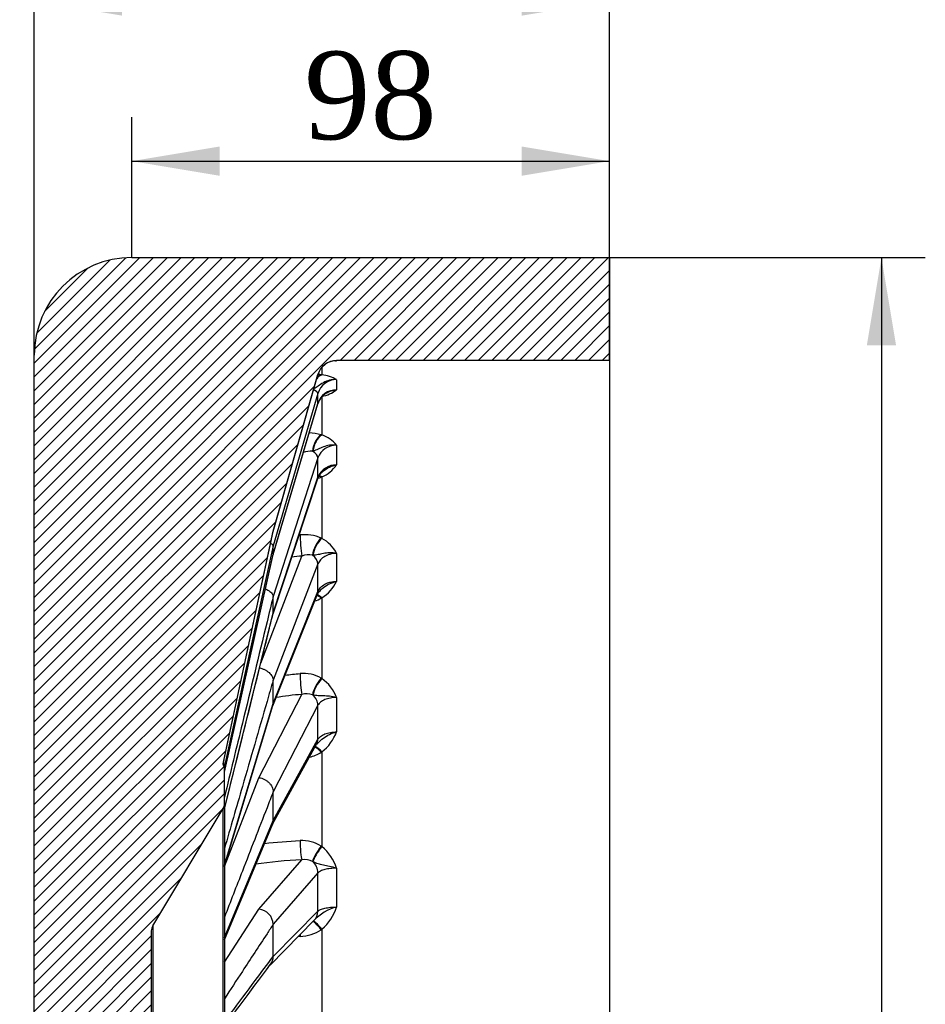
# Model space of a CAD drawing. Header units: millimetres. Extents: x 0 to 1782, y 0 to 1260.
# Tile 4 of 25: x 440 to 626, y 843 to 1045. Entities that reach past the tile are written whole.
import ezdxf
from ezdxf.enums import TextEntityAlignment as Align

# ---------------------------------------------------------------- set-up
doc = ezdxf.new("R2010")
doc.units = ezdxf.units.MM
doc.header["$LTSCALE"] = 6
doc.layers.add('CAP355B', color=7, linetype='Continuous')
doc.layers.add('Default', color=7, linetype='Continuous')
doc.styles.add('SEACAD_Times_New_Roman', font='times.ttf')
doc.dimstyles.new('ANSImm', dxfattribs={"dimtxt": 18, "dimasz": 18, "dimexe": 9, "dimexo": 0, "dimgap": 4.5, "dimtad": 1, "dimdsep": 46, "dimtxsty": 'SEACAD_Times_New_Roman', "dimblk1": '_SE_FILLED', "dimblk2": '_SE_FILLED', "dimsah": 1, "dimcen": 9, "dimazin": 0, "dimtfac": 0.85, "dimtdec": 3, "dimtofl": 0, "dimtmove": 0, "dimatfit": 3, "dimfxl": 1, "dimarcsym": 0})

# ---------------------------------------------------------------- blocks, each defined once
blk = doc.blocks.new('SE6')
at = {"layer": 'CAP355B', "linetype": 'Continuous'}
h = blk.add_hatch(dxfattribs=at)
h.set_pattern_fill('LINE', scale=0.629921, angle=45, style=0)
edge = h.paths.add_edge_path()
edge.add_line((439.94, 830.82), (439.94, 806.82))
edge.add_line((439.94, 806.82), (441.94, 806.82))
edge.add_line((441.94, 806.82), (441.94, 803.32))
edge.add_line((441.94, 803.32), (442.94, 803.32))
edge.add_line((442.94, 803.32), (442.94, 661.32))
edge.add_arc((462.94, 661.32), 20, 180, 270)
edge.add_line((462.94, 641.32), (560.94, 641.32))
edge.add_line((560.94, 641.32), (560.94, 662.42))
edge.add_line((560.94, 662.42), (501.94, 662.42))
edge.add_arc((501.94, 697.42), 35, 180, 270, ccw=False)
edge.add_line((466.94, 697.42), (466.94, 740.82))
edge.add_arc((469.94, 740.82), 3, 90, 180, ccw=False)
edge.add_line((469.94, 743.82), (479.44, 743.82))
edge.add_arc((479.44, 746.32), 2.5, 270, 360)
edge.add_line((481.94, 746.32), (481.94, 753.27))
edge.add_arc((479.94, 753.27), 2, 0, 30.9638)
edge.add_line((481.65, 754.3), (467.22, 778.35))
edge.add_arc((468.94, 779.38), 2, 180, 210.9638, ccw=False)
edge.add_line((466.94, 779.38), (466.94, 858.27))
edge.add_arc((468.94, 858.27), 2, 149.0362, 180, ccw=False)
edge.add_line((467.22, 859.3), (481.65, 883.35))
edge.add_arc((479.94, 884.38), 2, 329.0362, 360)
edge.add_line((481.94, 884.38), (481.94, 891.32))
edge.add_arc((479.44, 891.32), 2.5, 0, 27.7636)
edge.add_line((481.65, 892.49), (491.94, 940.22))
edge.add_line((491.94, 940.22), (501.11, 972.32))
edge.add_arc((504.95, 971.22), 4, 90, 164.0546, ccw=False)
edge.add_line((504.95, 975.22), (560.94, 975.22))
edge.add_line((560.94, 975.22), (560.94, 996.32))
edge.add_line((560.94, 996.32), (462.94, 996.32))
edge.add_arc((462.94, 976.32), 20, 90, 180)
edge.add_line((442.94, 976.32), (442.94, 834.32))
edge.add_line((442.94, 834.32), (441.94, 834.32))
edge.add_line((441.94, 834.32), (441.94, 830.82))
edge.add_line((441.94, 830.82), (439.94, 830.82))
at = {"layer": 'CAP355B', "color": 7, "linetype": 'Continuous'}
for p, q in [((462.94, 996.32), (560.94, 996.32)), ((560.94, 996.32), (560.94, 975.22)), ((442.94, 834.32), (442.94, 976.32)), ((504.95, 975.22), (504.95, 975.17)), ((560.94, 975.22), (504.95, 975.22)), ((560.94, 975.22), (560.94, 662.42)), ((501.94, 973.82), (501.94, 972.28)), ((491.94, 940.22), (501.11, 972.32)), ((491.94, 940.17), (501.11, 972.27)), ((501.11, 972.27), (501.11, 972.32)), ((501.79, 972.3), (501.94, 972.28)), ((504.95, 971.29), (504.95, 969.21)), ((501.11, 968.47), (491.94, 937.22)), ((501.11, 966.42), (501.11, 968.47)), ((501.94, 967.85), (501.94, 959.94)), ((491.93, 935.44), (501.1, 966.36)), ((491.94, 935.5), (501.11, 966.42)), ((501.79, 959.99), (501.94, 959.94)), ((504.95, 957.84), (504.95, 953.81)), ((501.11, 955.28), (491.94, 926.83)), ((500.09, 956.66), (500.01, 956.65)), ((501.11, 951.29), (501.11, 955.28)), ((491.9, 923.26), (501.07, 951.06)), ((491.94, 923.5), (501.11, 951.29)), ((501.94, 951.36), (501.79, 951.31)), ((501.94, 951.36), (501.94, 938.74)), ((481.65, 892.49), (491.94, 940.22)), ((481.8, 893.17), (491.94, 940.17)), ((491.94, 940.17), (491.94, 940.22)), ((491.94, 940.17), (491.94, 940.17)), ((501.79, 938.81), (501.94, 938.74)), ((491.94, 937.22), (481.87, 891.74)), ((491.94, 937.22), (491.94, 937.22)), ((491.94, 935.5), (491.94, 937.22)), ((481.94, 890.81), (491.94, 935.5)), ((481.94, 890.78), (491.93, 935.45)), ((489.38, 913.13), (497.84, 935.13)), ((491.94, 935.5), (491.94, 935.5)), ((500.09, 935.32), (500.01, 935.32)), ((504.95, 935.66), (504.95, 929.93)), ((501.11, 933.51), (491.94, 909.65)), ((501.11, 927.85), (501.11, 933.51)), ((491.84, 904.38), (501.01, 927.32)), ((491.94, 904.91), (501.11, 927.85)), ((491.94, 926.83), (491.94, 926.83)), ((491.94, 923.5), (491.94, 926.83)), ((501.94, 926.55), (501.79, 926.48)), ((501.94, 926.55), (501.94, 910.01)), ((481.94, 883.31), (491.94, 923.49)), ((491.94, 923.49), (491.94, 923.5)), ((491.94, 909.65), (491.94, 909.65)), ((491.94, 904.91), (491.94, 909.65)), ((501.79, 910.09), (501.94, 910.01)), ((489.02, 889.67), (497.84, 906.75)), ((500.09, 906.65), (500.01, 906.67)), ((481.94, 871.76), (491.94, 904.91)), ((481.94, 871.54), (491.88, 904.5)), ((491.94, 904.91), (491.94, 904.91)), ((501.11, 904.53), (491.94, 886.77)), ((501.11, 897.55), (501.11, 904.53)), ((504.95, 906.13), (504.95, 899.06)), ((491.73, 879.99), (500.85, 896.52)), ((491.94, 880.92), (501.11, 897.55)), ((501.94, 894.97), (501.79, 894.88)), ((501.94, 894.97), (501.94, 875.54)), ((481.94, 884.38), (481.94, 891.32)), ((481.94, 871.47), (489.02, 889.67)), ((491.94, 886.77), (491.94, 886.77)), ((491.94, 880.92), (491.94, 886.77)), ((481.94, 884.38), (481.94, 753.27)), ((467.22, 859.3), (481.65, 883.35)), ((481.65, 754.3), (481.65, 883.35)), ((481.94, 856.89), (491.94, 880.92)), ((491.94, 880.92), (491.94, 880.92)), ((481.94, 856.45), (491.77, 880.1)), ((501.79, 875.64), (501.94, 875.54)), ((489.02, 862.69), (497.84, 872.84)), ((500.09, 872.47), (500.01, 872.5)), ((501.11, 870.17), (491.94, 859.61)), ((501.11, 862.31), (501.11, 870.17)), ((504.95, 871.11), (504.95, 863.16)), ((481.94, 851.88), (489.02, 862.69)), ((491.94, 853.03), (501.11, 862.31)), ((491.3, 851.27), (500.36, 860.43)), ((466.94, 858.27), (466.94, 779.38)), ((467.22, 859.3), (467.22, 778.35)), ((491.94, 859.61), (491.94, 859.61)), ((491.94, 853.03), (491.94, 859.61)), ((501.94, 858.6), (501.79, 858.5)), ((501.94, 858.6), (501.94, 837.52)), ((491.94, 853.03), (491.94, 853.03))]:
    blk.add_line(p, q, dxfattribs=at)
for centre, radius, start, end in [((462.94, 976.32), 20, 90, 180), ((504.95, 971.22), 4, 90, 164.0546), ((504.95, 971.17), 4, 89.9984, 134.2295), ((497.34, 1068.17), 93.32, 274.5295, 274.6805), ((504.95, 971.17), 4, 159.3007, 164.0514), ((504.92, 967.31), 3.99, 89.5372, 162.995), ((499.75, 955.26), 17.16, 83.1509, 85.3056), ((501.01, 964.32), 8.01, 60.5243, 83.3806), ((504.91, 965.23), 3.99, 89.3978, 162.6678), ((500.16, 975.78), 8.13, 282.6114, 306.1183), ((504.6, 965.34), 3.64, 119.5787, 163.8165), ((498.87, 949.51), 10.88, 74.3951, 87.579), ((499.89, 953.8), 6.48, 38.6436, 71.6201), ((504.82, 953.87), 3.97, 88.1214, 159.2844), ((499.89, 951.6), 5.05, 88.5825, 110.566), ((504.81, 949.84), 3.97, 87.877, 158.564), ((499.06, 957.99), 7.23, 293.4742, 324.6599), ((503.68, 950.21), 2.74, 130.9122, 161.8999), ((495.75, 968.41), 18.14, 287.1297, 289.4798), ((498.43, 930.92), 8.58, 66.9301, 96.5309), ((498.37, 932.24), 7.42, 27.3956, 61.2486), ((499.24, 931.51), 3.88, 78.4433, 111.0931), ((497.52, 933.53), 8.26, 302.3128, 334.1444), ((502.36, 926.76), 1.46, 134.8654, 157.219), ((496.58, 937.2), 11.93, 289.0044, 295.9423), ((498.13, 903.42), 7.62, 61.2151, 95.0405), ((496.73, 902.85), 8.85, 21.729, 53.9753), ((498.8, 903.47), 3.42, 69.2895, 106.3881), ((496, 902.5), 9.59, 308.229, 338.9988), ((496.98, 903.01), 9.45, 284.9185, 300.6539), ((420.53, 906.81), 62.78, 346.8072, 347.4443), ((479.44, 891.32), 2.5, 0, 27.7636), ((483.89, 892.63), 2.15, 165.4707, 194.4256), ((479.94, 884.38), 2, 329.0362, 0), ((497.86, 869.49), 7.3, 57.4394, 93.208), ((495.36, 867.82), 10.14, 18.9245, 49.5736), ((498.44, 869.53), 3.37, 62.0224, 100.1863), ((488.76, 859.53), 3.18, 1.5957, 85.2373), ((507.5, 853.5), 9.99, 104.7428, 136.4853), ((494.9, 866.54), 10.61, 311.5529, 341.3927), ((468.94, 858.27), 2, 149.0362, 180), ((497.26, 865.35), 8.21, 271.3871, 303.5375), ((489.28, 853.01), 2.66, 323.2723, 0.4988)]:
    blk.add_arc(centre, radius, start, end, dxfattribs=at)
for centre, major_axis, ratio, start_param, end_param in [((501.94, 969.33), (-0.46, -2.97), 0.61073, 3.387974, 3.99828), ((501.81, 969.35), (-0.42, -2.97), 0.592294, 3.382816, 3.886391), ((498.22, 969.28), (2.88, -0.84), 0.219565, 0.062698, 0.850941), ((498.22, 967.21), (-2.88, 0.85), 0.258573, 3.141973, 3.219792), ((501.81, 957.28), (-0.92, -2.86), 0.545616, 3.681045, 5.107142), ((501.94, 957.24), (-0.97, -2.84), 0.561647, 3.68962, 5.103494), ((498.22, 956.01), (2.86, -0.92), 0.445471, 0.140996, 1.043265), ((498.22, 952), (-2.85, 0.94), 0.480763, 3.141715, 3.300537), ((501.81, 948.77), (1.13, -2.78), 0.509031, -3.807031, -3.521877), ((501.94, 948.82), (1.17, -2.76), 0.527493, 2.466609, 2.796452), ((497.84, 937.14), (0.29, -2.99), 0.085743, 3.825651, 5.441313), ((501.81, 936.51), (-1.3, -2.7), 0.464655, 3.951695, 5.377792), ((501.94, 936.44), (-1.36, -2.67), 0.477274, 3.960634, 5.374507), ((498.22, 934.12), (2.8, -1.08), 0.643386, 0.240842, 1.143111), ((501.81, 924.41), (1.45, -2.63), 0.412669, 2.220326, 2.753351), ((501.94, 924.48), (1.5, -2.6), 0.428743, 2.210211, 2.792983), ((498.22, 928.43), (-2.79, 1.11), 0.672744, 3.141248, 3.40604), ((497.84, 909.25), (0.21, -2.99), 0.106731, 4.077271, 5.692933), ((501.81, 908.34), (-1.56, -2.56), 0.354498, 4.193665, 5.619763), ((501.94, 908.26), (-1.63, -2.52), 0.362913, 4.200632, 5.614505), ((498.22, 904.99), (2.67, -1.38), 0.800875, 0.390427, 1.292696), ((498.22, 897.97), (-2.63, 1.45), 0.822454, 3.142002, 3.569092), ((501.81, 893.42), (1.66, -2.5), 0.290377, 1.990696, 2.796167), ((501.94, 893.51), (1.71, -2.46), 0.303054, 1.982162, 2.838049), ((497.84, 875.67), (0.13, -3), 0.121013, 4.329841, 5.945503), ((501.81, 874.55), (-1.72, -2.45), 0.222066, 4.413032, 5.83913), ((501.94, 874.46), (-1.79, -2.41), 0.225748, 4.416725, 5.830599), ((498.22, 870.45), (2.26, -1.97), 0.908042, 0.666276, 1.568545), ((498.22, 862.54), (-2.13, 2.11), 0.920487, 3.141693, 3.8815), ((501.81, 857.74), (1.77, -2.42), 0.14984, 1.779428, 3.143937), ((501.94, 857.84), (1.83, -2.38), 0.158322, 1.773804, 3.142598), ((497.84, 856.41), (0.11, -3), 0.122672, 4.327515, 4.461741)]:
    blk.add_ellipse(centre, major_axis=major_axis, ratio=ratio, start_param=start_param, end_param=end_param, dxfattribs=at)
for points in [[(504.69, 975.16), (504.78, 975.16), (504.86, 975.17), (504.95, 975.17)], [(497.23, 939.42), (497.3, 939.43), (497.38, 939.43), (497.46, 939.44)], [(491.94, 935.5), (491.94, 935.48), (491.93, 935.46), (491.93, 935.44)], [(497.84, 935.13), (497.13, 935.07), (496.42, 934.98), (495.71, 934.88)], [(481.94, 883.21), (487.11, 904.01), (490.44, 917.38), (491.92, 923.32)], [(491.94, 923.49), (491.94, 923.43), (491.93, 923.37), (491.92, 923.32)], [(494.35, 910.7), (495.38, 910.83), (496.41, 910.93), (497.46, 911.01)], [(497.84, 906.75), (496.03, 906.62), (494.24, 906.4), (492.51, 906.11)], [(490.15, 876.19), (492.5, 876.47), (494.96, 876.67), (497.46, 876.78)], [(497.84, 872.84), (494.55, 872.7), (491.34, 872.39), (488.37, 871.93)], [(497.46, 857.14), (497.33, 857.13), (497.21, 857.13), (497.08, 857.12)], [(481.94, 838.71), (483.59, 840.93), (486.75, 845.16), (491.41, 851.42)]]:
    blk.add_open_spline(points, degree=3, dxfattribs=at)
for points, knots in [([(504.95, 971.29), (504.47, 971.33), (503.97, 971.28), (503.05, 971.05), (502.63, 970.88), (501.84, 970.45), (501.49, 970.2), (500.87, 969.77), (500.61, 969.59), (500.32, 969.45)], [0, 0, 0, 0, 0.25, 0.25, 0.5, 0.5, 0.75, 0.75, 0.9495559, 0.9495559, 0.9495559, 0.9495559]), ([(502.8, 968.51), (503.03, 968.65), (503.26, 968.76), (503.97, 969.05), (504.47, 969.17), (504.95, 969.21)], [0.6160763, 0.6160763, 0.6160763, 0.6160763, 0.75, 0.75, 1, 1, 1, 1]), ([(504.95, 957.84), (504.47, 957.91), (503.97, 957.91), (503.05, 957.78), (502.63, 957.66), (501.84, 957.36), (501.49, 957.18), (500.8, 956.87), (500.48, 956.74), (500.09, 956.66)], [0, 0, 0, 0, 0.25, 0.25, 0.5, 0.5, 0.75, 0.75, 1, 1, 1, 1]), ([(501.89, 952.28), (502, 952.39), (502.12, 952.49), (502.63, 952.91), (503.05, 953.17), (503.97, 953.59), (504.47, 953.74), (504.95, 953.81)], [0.4240415, 0.4240415, 0.4240415, 0.4240415, 0.5, 0.5, 0.75, 0.75, 1, 1, 1, 1]), ([(491.43, 937.73), (491.44, 937.73), (491.44, 937.72), (491.55, 937.66), (491.64, 937.6), (491.79, 937.48), (491.84, 937.42), (491.92, 937.32), (491.94, 937.27), (491.94, 937.22)], [0.619507, 0.619507, 0.619507, 0.619507, 0.625, 0.625, 0.75, 0.75, 0.875, 0.875, 1, 1, 1, 1]), ([(504.95, 935.66), (504.47, 935.75), (503.97, 935.79), (503.05, 935.77), (502.63, 935.72), (501.84, 935.57), (501.49, 935.48), (500.8, 935.35), (500.48, 935.31), (500.09, 935.32)], [0, 0, 0, 0, 0.25, 0.25, 0.5, 0.5, 0.75, 0.75, 1, 1, 1, 1]), ([(504.95, 935.66), (504.74, 935.66), (504.52, 935.64), (504.1, 935.59), (503.88, 935.55), (503.48, 935.45), (503.28, 935.39), (502.9, 935.24), (502.72, 935.15), (502.2, 934.86), (501.9, 934.63), (501.41, 934.1), (501.23, 933.82), (501.11, 933.51)], [0, 0, 0, 0, 0.125, 0.125, 0.25, 0.25, 0.375, 0.375, 0.5, 0.5, 0.75, 0.75, 1, 1, 1, 1]), ([(501.11, 927.85), (501.23, 928.15), (501.41, 928.43), (501.9, 928.94), (502.2, 929.16), (502.72, 929.44), (502.9, 929.53), (503.28, 929.67), (503.48, 929.73), (503.88, 929.83), (504.1, 929.87), (504.52, 929.92), (504.74, 929.93), (504.95, 929.93)], [0, 0, 0, 0, 0.25, 0.25, 0.5, 0.5, 0.625, 0.625, 0.75, 0.75, 0.875, 0.875, 1, 1, 1, 1]), ([(501.33, 927.79), (501.61, 928.1), (501.91, 928.39), (502.63, 928.96), (503.05, 929.23), (503.97, 929.66), (504.47, 929.83), (504.95, 929.93)], [0.2945021, 0.2945021, 0.2945021, 0.2945021, 0.5, 0.5, 0.75, 0.75, 1, 1, 1, 1]), ([(491.94, 926.83), (491.51, 925.1), (491.09, 923.37), (490.67, 921.63), (488.99, 914.7), (487.3, 907.77), (485.62, 900.84), (484.39, 895.8), (483.16, 890.75), (481.94, 885.71)], [0, 0, 0, 0, 0.1247523, 0.1247523, 0.1247523, 0.6237613, 0.6237613, 0.6237613, 0.9869449, 0.9869449, 0.9869449, 0.9869449]), ([(490.37, 928.41), (490.46, 928.37), (490.56, 928.32), (490.8, 928.19), (490.95, 928.1), (491.22, 927.91), (491.34, 927.81), (491.55, 927.61), (491.64, 927.51), (491.79, 927.31), (491.84, 927.21), (491.92, 927.02), (491.94, 926.92), (491.94, 926.83)], [0.3047674, 0.3047674, 0.3047674, 0.3047674, 0.375, 0.375, 0.5, 0.5, 0.625, 0.625, 0.75, 0.75, 0.875, 0.875, 1, 1, 1, 1]), ([(489.14, 912.18), (489.29, 912.15), (489.45, 912.11), (489.78, 912), (489.97, 911.93), (490.32, 911.76), (490.49, 911.67), (490.8, 911.46), (490.95, 911.35), (491.22, 911.11), (491.34, 910.99), (491.55, 910.73), (491.64, 910.6), (491.79, 910.33), (491.84, 910.19), (491.92, 909.92), (491.94, 909.79), (491.94, 909.65)], [0.0260541, 0.0260541, 0.0260541, 0.0260541, 0.125, 0.125, 0.25, 0.25, 0.375, 0.375, 0.5, 0.5, 0.625, 0.625, 0.75, 0.75, 0.875, 0.875, 1, 1, 1, 1]), ([(491.94, 909.65), (491.51, 908.2), (491.09, 906.75), (490.67, 905.29), (488.99, 899.48), (487.3, 893.67), (485.62, 887.86), (484.39, 883.63), (483.16, 879.4), (481.94, 875.17)], [0, 0, 0, 0, 0.1247523, 0.1247523, 0.1247523, 0.6237613, 0.6237613, 0.6237613, 0.9869449, 0.9869449, 0.9869449, 0.9869449]), ([(504.95, 906.13), (504.47, 906.25), (503.97, 906.33), (503.05, 906.42), (502.63, 906.43), (501.84, 906.44), (501.49, 906.44), (500.8, 906.5), (500.48, 906.56), (500.09, 906.65)], [0, 0, 0, 0, 0.25, 0.25, 0.5, 0.5, 0.75, 0.75, 1, 1, 1, 1]), ([(491.94, 904.91), (491.94, 904.77), (491.92, 904.64), (491.88, 904.51), (491.88, 904.5), (491.88, 904.49)], [0, 0, 0, 0, 0.125, 0.125, 0.1308826, 0.1308826, 0.1308826, 0.1308826]), ([(504.95, 906.13), (504.74, 906.13), (504.52, 906.12), (504.1, 906.08), (503.88, 906.05), (503.48, 905.97), (503.28, 905.93), (502.9, 905.82), (502.72, 905.75), (502.2, 905.54), (501.9, 905.37), (501.41, 904.97), (501.23, 904.76), (501.11, 904.53)], [0, 0, 0, 0, 0.125, 0.125, 0.25, 0.25, 0.375, 0.375, 0.5, 0.5, 0.75, 0.75, 1, 1, 1, 1]), ([(500.85, 896.52), (500.95, 896.62), (501.05, 896.72), (501.49, 897.18), (501.84, 897.51), (502.63, 898.1), (503.05, 898.35), (503.97, 898.77), (504.47, 898.94), (504.95, 899.06)], [0.1785335, 0.1785335, 0.1785335, 0.1785335, 0.25, 0.25, 0.5, 0.5, 0.75, 0.75, 1, 1, 1, 1]), ([(501.11, 897.55), (501.23, 897.77), (501.41, 897.97), (501.9, 898.34), (502.2, 898.51), (502.72, 898.71), (502.9, 898.77), (503.28, 898.88), (503.48, 898.92), (503.88, 898.99), (504.1, 899.02), (504.52, 899.05), (504.74, 899.06), (504.95, 899.06)], [0, 0, 0, 0, 0.25, 0.25, 0.5, 0.5, 0.625, 0.625, 0.75, 0.75, 0.875, 0.875, 1, 1, 1, 1]), ([(489.02, 889.67), (489.21, 889.65), (489.41, 889.61), (489.78, 889.49), (489.97, 889.42), (490.32, 889.24), (490.49, 889.14), (490.8, 888.91), (490.95, 888.79), (491.22, 888.52), (491.34, 888.38), (491.55, 888.07), (491.64, 887.92), (491.79, 887.6), (491.84, 887.43), (491.92, 887.1), (491.94, 886.93), (491.94, 886.77)], [0, 0, 0, 0, 0.125, 0.125, 0.25, 0.25, 0.375, 0.375, 0.5, 0.5, 0.625, 0.625, 0.75, 0.75, 0.875, 0.875, 1, 1, 1, 1]), ([(491.94, 886.77), (491.51, 885.69), (491.09, 884.6), (490.67, 883.52), (488.99, 879.19), (487.3, 874.87), (485.62, 870.54), (484.39, 867.39), (483.16, 864.24), (481.94, 861.09)], [0, 0, 0, 0, 0.1247523, 0.1247523, 0.1247523, 0.6237613, 0.6237613, 0.6237613, 0.9869449, 0.9869449, 0.9869449, 0.9869449]), ([(491.94, 880.92), (491.94, 880.75), (491.92, 880.59), (491.85, 880.31), (491.82, 880.2), (491.77, 880.1)], [0, 0, 0, 0, 0.125, 0.125, 0.2139512, 0.2139512, 0.2139512, 0.2139512]), ([(504.95, 871.11), (504.47, 871.25), (503.97, 871.37), (503.05, 871.56), (502.63, 871.64), (501.84, 871.81), (501.49, 871.9), (500.8, 872.14), (500.48, 872.3), (500.09, 872.47)], [0, 0, 0, 0, 0.25, 0.25, 0.5, 0.5, 0.75, 0.75, 1, 1, 1, 1]), ([(504.95, 871.11), (504.74, 871.11), (504.52, 871.11), (504.1, 871.09), (503.88, 871.07), (503.48, 871.02), (503.28, 871), (502.9, 870.93), (502.72, 870.89), (502.2, 870.77), (501.9, 870.66), (501.41, 870.43), (501.23, 870.31), (501.11, 870.17)], [0, 0, 0, 0, 0.125, 0.125, 0.25, 0.25, 0.375, 0.375, 0.5, 0.5, 0.75, 0.75, 1, 1, 1, 1]), ([(501.11, 862.31), (501.23, 862.43), (501.41, 862.54), (501.9, 862.75), (502.2, 862.84), (502.72, 862.96), (502.9, 862.99), (503.28, 863.05), (503.48, 863.08), (503.88, 863.12), (504.1, 863.13), (504.52, 863.15), (504.74, 863.16), (504.95, 863.16)], [0, 0, 0, 0, 0.25, 0.25, 0.5, 0.5, 0.625, 0.625, 0.75, 0.75, 0.875, 0.875, 1, 1, 1, 1]), ([(491.94, 859.61), (491.51, 858.97), (491.09, 858.33), (490.67, 857.69), (488.99, 855.11), (487.3, 852.54), (485.62, 849.97), (484.39, 848.1), (483.16, 846.22), (481.94, 844.35)], [0, 0, 0, 0, 0.1247523, 0.1247523, 0.1247523, 0.6237613, 0.6237613, 0.6237613, 0.9869449, 0.9869449, 0.9869449, 0.9869449]), ([(481.94, 839.62), (482.36, 840.18), (482.78, 840.75), (483.2, 841.31), (484.89, 843.57), (486.57, 845.83), (488.26, 848.09), (489.48, 849.74), (490.71, 851.38), (491.94, 853.03)], [0.0130551, 0.0130551, 0.0130551, 0.0130551, 0.1378073, 0.1378073, 0.1378073, 0.6368164, 0.6368164, 0.6368164, 1, 1, 1, 1])]:
    blk.add_open_spline(points, degree=3, knots=knots, dxfattribs=at)
blk = doc.blocks.new('DMBLK4')
at = {"layer": 'Default', "linetype": 'Continuous'}
for points in [[(460.94, 1051.94), (442.94, 1048.94), (460.94, 1045.94)], [(542.94, 1051.94), (542.94, 1045.94), (560.94, 1048.94)]]:
    blk.add_hatch(color=7, dxfattribs=at).paths.add_polyline_path(points)
at = {"layer": 'Default', "color": 7, "linetype": 'Continuous'}
for p, q in [((442.94, 976.32), (442.94, 1057.94)), ((560.94, 975.22), (560.94, 1057.94)), ((442.94, 1048.94), (560.94, 1048.94))]:
    blk.add_line(p, q, dxfattribs=at)
at = {"layer": 'Default', "color": 7, "linetype": 'Continuous', "style": 'SEACAD_Times_New_Roman'}
blk.add_text('118', height=18, dxfattribs=at).set_placement((481.46, 1071.44), align=Align.TOP_LEFT)
blk = doc.blocks.new('_SE_FILLED')
at = {"color": 0}
blk.add_line((0, 0), (-1, 0), dxfattribs=at)
blk.add_solid([(0, 0), (-1, -0.1665), (-1, 0.1665), (0, 0)], dxfattribs=at)
blk = doc.blocks.new('DMBLK5')
at = {"layer": 'Default', "linetype": 'Continuous'}
for points in [[(480.94, 1019.1), (462.94, 1016.1), (480.94, 1013.1)], [(542.94, 1019.1), (542.94, 1013.1), (560.94, 1016.1)]]:
    blk.add_hatch(color=7, dxfattribs=at).paths.add_polyline_path(points)
at = {"layer": 'Default', "color": 7, "linetype": 'Continuous'}
for p, q in [((462.94, 996.32), (462.94, 1025.1)), ((560.94, 996.32), (560.94, 1025.1)), ((462.94, 1016.1), (560.94, 1016.1))]:
    blk.add_line(p, q, dxfattribs=at)
at = {"layer": 'Default', "color": 7, "linetype": 'Continuous', "style": 'SEACAD_Times_New_Roman'}
blk.add_text('98', height=18, dxfattribs=at).set_placement((498.29, 1038.6), align=Align.TOP_LEFT)
blk = doc.blocks.new('DMBLK6')
at = {"layer": 'Default', "linetype": 'Continuous'}
for points in [[(619.71, 978.32), (616.71, 996.32), (613.71, 978.32)], [(619.71, 659.32), (613.71, 659.32), (616.71, 641.32)]]:
    blk.add_hatch(color=7, dxfattribs=at).paths.add_polyline_path(points)
at = {"layer": 'Default', "color": 7, "linetype": 'Continuous'}
for p, q in [((560.94, 996.32), (625.71, 996.32)), ((616.71, 996.32), (616.71, 641.32)), ((560.94, 641.32), (625.71, 641.32))]:
    blk.add_line(p, q, dxfattribs=at)
at = {"layer": 'Default', "color": 7, "linetype": 'Continuous', "style": 'SEACAD_Times_New_Roman'}
blk.add_text('355', height=18, rotation=90, dxfattribs=at).set_placement((594.21, 798.35), align=Align.TOP_LEFT)

msp = doc.modelspace()

# ---------------------------------------------------------------- block references
at = {"layer": 'Default'}
msp.add_blockref('SE6', (0, 0), dxfattribs=at)

# ---------------------------------------------------------------- dimensions: what is measured, and where the dimension line sits
at = {"layer": 'Default', "color": 7, "linetype": 'Continuous'}
dim = msp.add_linear_dim(base=(560.936, 1048.941), p1=(442.936, 976.322), p2=(560.936, 975.222), text='\\A1;<>', dimstyle='ANSImm', dxfattribs=at)
dim.commit()
dim.dimension.update_dxf_attribs({"geometry": 'DMBLK4', "text_midpoint": (501.936, 1048.941), "dimtype": 160})
for base, p1, p2, angle, picture, middle in [((462.936, 1016.099), (462.936, 996.322), (560.936, 996.322), 0, 'DMBLK5', (511.936, 1016.099)), ((616.709, 996.322), (560.936, 996.322), (560.936, 641.322), 270, 'DMBLK6', (616.709, 818.822))]:
    dim = msp.add_linear_dim(base=base, p1=p1, p2=p2, angle=angle, text='\\A1;<>', dimstyle='ANSImm', dxfattribs=at)
    dim.commit()
    dim.dimension.update_dxf_attribs({"geometry": picture, "text_midpoint": middle, "dimtype": 161})

doc.saveas('drawing.dxf')
